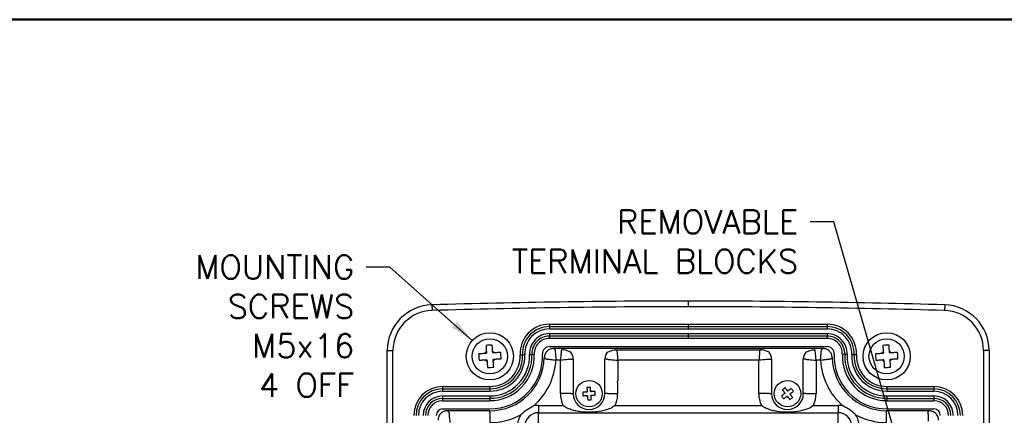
# Model space of a CAD drawing. Extents: x 0 to 391, y 0 to 275.
# Tile 12 of 13: x 219 to 323, y 227 to 268. Entities that reach past the tile are written whole.
import ezdxf

# ---------------------------------------------------------------- set-up
doc = ezdxf.new("R2010")
doc.units = 0
doc.header["$LTSCALE"] = 0.5
doc.header["$MEASUREMENT"] = 0
doc.layers.add('FORMAT', color=7, linetype='Continuous')
doc.layers.add('TEXT', color=5, linetype='Continuous')
doc.styles.add('ROMANS', font='romans', dxfattribs={"height": 2.5})
doc.dimstyles.new('DIMS', dxfattribs={"dimtxt": 2.5, "dimasz": 2.5, "dimexe": 1.25, "dimexo": 2, "dimgap": 1.25, "dimtad": 1, "dimdec": 4, "dimzin": 0, "dimdsep": 46, "dimtxsty": 'ROMANS', "dimcen": 2.5, "dimadec": 0, "dimazin": 0, "dimtfac": 1, "dimtdec": 4, "dimtmove": 0, "dimatfit": 3, "dimfxl": 0, "dimtolj": 1, "dimtzin": 0, "dimarcsym": 0})

# ---------------------------------------------------------------- blocks, each defined once
blk = doc.blocks.new('FORMAT A3 FIXED')
at = {"layer": 'FORMAT', "color": 1, "lineweight": 50}
blk.add_line((6.5, 268.44), (384.72, 268.44), dxfattribs=at)

msp = doc.modelspace()

# ---------------------------------------------------------------- linework, layer by layer
at = {"color": 7, "linetype": 'Continuous', "lineweight": 25}
for p, q in [((289.61, 238.64), (289.61, 238.04)), ((262.47, 238.25), (262.49, 237.65)), ((316.76, 238.25), (316.74, 237.65)), ((274.92, 236.2), (274.92, 235.95)), ((274.92, 236.2), (289.61, 236.2)), ((274.92, 235.95), (274.92, 235.7)), ((274.92, 235.95), (289.61, 235.95)), ((274.92, 235.7), (289.61, 235.7)), ((289.61, 236.2), (289.61, 235.95)), ((289.61, 236.2), (304.31, 236.2)), ((289.61, 235.95), (289.61, 235.7)), ((289.61, 235.95), (304.31, 235.95)), ((289.61, 235.7), (304.31, 235.7)), ((304.31, 236.2), (304.31, 235.95)), ((304.31, 235.95), (304.31, 235.7)), ((274.92, 235.2), (274.92, 234.95)), ((274.92, 235.2), (289.61, 235.2)), ((274.92, 234.95), (274.92, 234.7)), ((274.92, 234.95), (289.61, 234.95)), ((274.92, 234.7), (289.61, 234.7)), ((289.61, 235.2), (289.61, 234.95)), ((289.61, 235.2), (304.31, 235.2)), ((289.61, 234.95), (289.61, 234.7)), ((289.61, 234.95), (304.31, 234.95)), ((289.61, 234.7), (304.31, 234.7)), ((304.31, 235.2), (304.31, 234.95)), ((304.31, 234.95), (304.31, 234.7)), ((274.92, 233.82), (304.31, 233.82)), ((275.38, 233.63), (275.52, 233.48)), ((303.85, 233.63), (275.38, 233.63)), ((276.18, 233.48), (276.18, 233.48)), ((282.04, 233.48), (282.05, 233.48)), ((282.05, 233.48), (297.18, 233.48)), ((297.18, 233.48), (297.18, 233.48)), ((303.04, 233.48), (303.05, 233.48)), ((303.71, 233.48), (303.85, 233.63)), ((257.76, 181.79), (257.76, 233.4)), ((257.76, 233.4), (258.36, 233.4)), ((258.36, 181.79), (258.36, 233.4)), ((271.81, 232.94), (272.06, 232.95)), ((272.06, 232.95), (272.31, 232.96)), ((272.81, 232.99), (273.06, 233)), ((273.06, 233), (273.31, 233.01)), ((277.18, 232.48), (277.18, 232.48)), ((277.18, 232.48), (277.43, 232.48)), ((277.43, 232.48), (277.43, 228.84)), ((281.04, 232.48), (280.79, 232.48)), ((280.79, 228.84), (280.79, 232.48)), ((281.05, 232.48), (281.04, 232.48)), ((298.18, 232.48), (298.18, 232.48)), ((298.18, 232.48), (298.43, 232.48)), ((298.43, 232.48), (298.43, 228.84)), ((302.04, 232.48), (301.79, 232.48)), ((301.79, 228.84), (301.79, 232.48)), ((302.05, 232.48), (302.04, 232.48)), ((306.17, 233), (305.92, 233.01)), ((306.42, 232.99), (306.17, 233)), ((307.17, 232.95), (306.92, 232.96)), ((307.42, 232.94), (307.17, 232.95)), ((321.46, 233.4), (320.86, 233.4)), ((320.86, 233.4), (320.86, 181.79)), ((321.46, 233.4), (321.46, 181.79)), ((276.08, 232.38), (275.62, 232.38)), ((276.08, 228.84), (276.08, 232.38)), ((282.15, 232.38), (282.15, 230.19)), ((297.08, 232.38), (282.15, 232.38)), ((297.08, 228.84), (297.08, 232.38)), ((303.15, 232.38), (303.15, 228.84)), ((303.61, 232.38), (303.15, 232.38)), ((263.61, 229.59), (263.61, 229.34)), ((263.61, 229.59), (268.61, 229.59)), ((263.61, 229.34), (263.61, 229.09)), ((263.61, 229.34), (268.61, 229.34)), ((268.61, 229.59), (268.61, 229.34)), ((268.61, 229.34), (268.61, 229.09)), ((282.11, 230.07), (282.11, 228.84)), ((310.62, 229.59), (310.62, 229.34)), ((310.62, 229.59), (315.61, 229.59)), ((310.62, 229.34), (310.62, 229.09)), ((310.62, 229.34), (315.61, 229.34)), ((315.61, 229.59), (315.61, 229.34)), ((315.61, 229.34), (315.61, 229.09)), ((263.61, 229.09), (268.61, 229.09)), ((263.61, 228.59), (263.61, 228.34)), ((263.61, 228.59), (268.61, 228.59)), ((263.61, 228.34), (263.61, 228.09)), ((263.61, 228.34), (268.61, 228.34)), ((268.61, 228.59), (268.61, 228.34)), ((268.61, 228.34), (268.61, 228.09)), ((277.18, 228.84), (276.08, 228.84)), ((277.18, 228.84), (277.18, 228.84)), ((277.18, 228.84), (277.43, 228.84)), ((281.04, 228.84), (280.79, 228.84)), ((281.05, 228.84), (281.04, 228.84)), ((281.05, 228.84), (282.11, 228.84)), ((282.11, 228.84), (282.11, 228.79)), ((298.18, 228.84), (297.08, 228.84)), ((298.18, 228.84), (298.18, 228.84)), ((298.18, 228.84), (298.43, 228.84)), ((302.04, 228.84), (301.79, 228.84)), ((302.05, 228.84), (302.04, 228.84)), ((302.05, 228.84), (303.15, 228.84)), ((310.62, 229.09), (315.61, 229.09)), ((310.62, 228.59), (310.62, 228.34)), ((310.62, 228.59), (315.61, 228.59)), ((310.62, 228.34), (310.62, 228.09)), ((310.62, 228.34), (315.61, 228.34)), ((315.61, 228.59), (315.61, 228.34)), ((315.61, 228.34), (315.61, 228.09)), ((263.61, 228.09), (268.61, 228.09)), ((263.61, 227.22), (268.61, 227.22)), ((273.76, 227.6), (273.76, 226.85)), ((273.76, 227.6), (276.35, 227.6)), ((281.88, 227.6), (297.35, 227.6)), ((302.88, 227.6), (305.46, 227.6)), ((305.46, 227.6), (305.46, 226.85)), ((310.62, 228.09), (315.61, 228.09)), ((310.62, 227.22), (315.61, 227.22)), ((264.13, 227.03), (264.28, 226.88)), ((268.61, 227.03), (264.13, 227.03)), ((268.61, 226.88), (268.61, 227.03)), ((268.61, 226.88), (268.61, 225.78)), ((273.76, 226.82), (273.76, 226.85)), ((273.76, 225.72), (273.76, 226.82)), ((273.76, 226.82), (305.46, 226.82)), ((305.46, 226.82), (305.46, 226.85)), ((305.46, 225.72), (305.46, 226.82)), ((310.61, 226.88), (310.61, 227.03)), ((315.1, 227.03), (310.61, 227.03)), ((310.61, 225.78), (310.61, 226.88)), ((314.95, 226.88), (315.1, 227.03))]:
    msp.add_line(p, q, dxfattribs=at)
at = {"color": 7, "linetype": 'Continuous', "lineweight": 25, "flags": 128}
for points in [[(268.21, 233.93), (268.21, 233.85), (268.22, 233.77), (268.22, 233.69), (268.23, 233.61), (268.23, 233.52), (268.24, 233.44), (268.24, 233.36), (268.25, 233.27)], [(268.91, 233.32), (268.9, 233.4), (268.9, 233.48), (268.89, 233.57), (268.89, 233.65), (268.88, 233.73), (268.88, 233.82), (268.87, 233.9), (268.87, 233.98)], [(276.18, 233.48), (276.18, 233.45), (276.17, 233.39), (276.16, 233.29), (276.15, 233.15), (276.14, 232.98), (276.12, 232.8), (276.1, 232.59), (276.08, 232.38)], [(282.05, 233.48), (282.05, 233.45), (282.05, 233.39), (282.06, 233.29), (282.08, 233.15), (282.09, 232.98), (282.11, 232.8), (282.13, 232.59), (282.15, 232.38)], [(297.18, 233.48), (297.18, 233.45), (297.17, 233.39), (297.16, 233.29), (297.15, 233.15), (297.14, 232.98), (297.12, 232.8), (297.1, 232.59), (297.08, 232.38)], [(303.15, 232.38), (303.13, 232.59), (303.11, 232.8), (303.09, 232.98), (303.08, 233.15), (303.06, 233.29), (303.05, 233.39), (303.05, 233.45), (303.05, 233.48)], [(310.21, 233.93), (310.21, 233.85), (310.22, 233.77), (310.22, 233.69), (310.23, 233.61), (310.23, 233.52), (310.24, 233.44), (310.24, 233.36), (310.25, 233.27)], [(310.91, 233.32), (310.9, 233.4), (310.9, 233.48), (310.89, 233.57), (310.89, 233.65), (310.88, 233.73), (310.88, 233.82), (310.87, 233.9), (310.87, 233.98)], [(268.09, 233.09), (268, 233.08), (267.92, 233.08), (267.84, 233.07), (267.75, 233.07), (267.67, 233.06), (267.59, 233.05), (267.51, 233.05), (267.43, 233.04)], [(267.47, 232.38), (267.55, 232.39), (267.63, 232.39), (267.72, 232.4), (267.8, 232.41), (267.88, 232.41), (267.97, 232.42), (268.05, 232.42), (268.13, 232.43)], [(269.76, 233.2), (269.67, 233.2), (269.59, 233.19), (269.51, 233.18), (269.43, 233.18), (269.35, 233.17), (269.26, 233.17), (269.18, 233.16), (269.1, 233.16)], [(269.14, 232.5), (269.22, 232.5), (269.31, 232.51), (269.39, 232.51), (269.47, 232.52), (269.56, 232.52), (269.64, 232.53), (269.72, 232.54), (269.8, 232.54)], [(277.18, 232.48), (277.16, 232.48), (277.09, 232.47), (276.99, 232.46), (276.85, 232.45), (276.69, 232.43), (276.5, 232.42), (276.29, 232.4), (276.08, 232.38)], [(281.05, 232.48), (281.07, 232.48), (281.14, 232.47), (281.24, 232.46), (281.38, 232.45), (281.54, 232.43), (281.73, 232.42), (281.93, 232.4), (282.15, 232.38)], [(298.18, 232.48), (298.16, 232.48), (298.09, 232.47), (297.99, 232.46), (297.85, 232.45), (297.69, 232.43), (297.5, 232.42), (297.29, 232.4), (297.08, 232.38)], [(302.05, 232.48), (302.07, 232.48), (302.14, 232.47), (302.24, 232.46), (302.38, 232.45), (302.54, 232.43), (302.73, 232.42), (302.93, 232.4), (303.15, 232.38)], [(310.09, 233.09), (310, 233.08), (309.92, 233.08), (309.84, 233.07), (309.75, 233.07), (309.67, 233.06), (309.59, 233.05), (309.51, 233.05), (309.43, 233.04)], [(309.47, 232.38), (309.55, 232.39), (309.63, 232.39), (309.72, 232.4), (309.8, 232.41), (309.88, 232.41), (309.97, 232.42), (310.05, 232.42), (310.13, 232.43)], [(311.76, 233.2), (311.67, 233.2), (311.59, 233.19), (311.51, 233.18), (311.43, 233.18), (311.35, 233.17), (311.26, 233.17), (311.18, 233.16), (311.1, 233.16)], [(311.14, 232.5), (311.22, 232.5), (311.31, 232.51), (311.39, 232.51), (311.47, 232.52), (311.56, 232.52), (311.64, 232.53), (311.72, 232.54), (311.8, 232.54)], [(268.32, 232.27), (268.32, 232.18), (268.33, 232.1), (268.33, 232.02), (268.34, 231.93), (268.35, 231.85), (268.35, 231.77), (268.36, 231.69), (268.36, 231.6)], [(269.02, 231.65), (269.02, 231.73), (269.01, 231.81), (269.01, 231.89), (269, 231.98), (268.99, 232.06), (268.99, 232.14), (268.98, 232.23), (268.98, 232.31)], [(310.32, 232.27), (310.32, 232.18), (310.33, 232.1), (310.33, 232.02), (310.34, 231.93), (310.35, 231.85), (310.35, 231.77), (310.36, 231.69), (310.36, 231.6)], [(311.02, 231.65), (311.02, 231.73), (311.01, 231.81), (311.01, 231.89), (311, 231.98), (310.99, 232.06), (310.99, 232.14), (310.98, 232.23), (310.98, 232.31)], [(278.89, 229.48), (278.89, 229.44), (278.89, 229.39), (278.89, 229.34), (278.9, 229.3), (278.9, 229.25), (278.9, 229.2), (278.91, 229.16), (278.91, 229.11)], [(279.28, 229.14), (279.28, 229.18), (279.27, 229.23), (279.27, 229.28), (279.27, 229.32), (279.26, 229.37), (279.26, 229.41), (279.26, 229.46), (279.25, 229.51)], [(300.09, 229.18), (300.06, 229.22), (300.03, 229.25), (300, 229.29), (299.97, 229.33), (299.95, 229.36), (299.92, 229.4), (299.89, 229.44), (299.86, 229.47)], [(300.52, 229.39), (300.48, 229.36), (300.45, 229.33), (300.41, 229.3), (300.37, 229.27), (300.34, 229.25), (300.3, 229.22), (300.26, 229.19), (300.23, 229.16)], [(278.82, 229.01), (278.77, 229), (278.73, 229), (278.68, 229), (278.63, 228.99), (278.59, 228.99), (278.54, 228.99), (278.5, 228.99), (278.45, 228.98)], [(278.47, 228.61), (278.52, 228.62), (278.57, 228.62), (278.61, 228.62), (278.66, 228.63), (278.7, 228.63), (278.75, 228.63), (278.8, 228.64), (278.84, 228.64)], [(278.95, 228.55), (278.95, 228.5), (278.95, 228.45), (278.96, 228.41), (278.96, 228.36), (278.96, 228.32), (278.97, 228.27), (278.97, 228.22), (278.97, 228.18)], [(279.34, 228.2), (279.34, 228.25), (279.34, 228.29), (279.33, 228.34), (279.33, 228.39), (279.33, 228.43), (279.32, 228.48), (279.32, 228.53), (279.32, 228.57)], [(279.75, 229.07), (279.71, 229.07), (279.66, 229.06), (279.62, 229.06), (279.57, 229.06), (279.52, 229.06), (279.48, 229.05), (279.43, 229.05), (279.38, 229.05)], [(279.41, 228.68), (279.45, 228.68), (279.5, 228.68), (279.55, 228.69), (279.59, 228.69), (279.64, 228.69), (279.69, 228.7), (279.73, 228.7), (279.78, 228.7)], [(299.78, 228.82), (299.74, 228.79), (299.7, 228.76), (299.67, 228.73), (299.63, 228.7), (299.59, 228.67), (299.56, 228.65), (299.52, 228.62), (299.48, 228.59)], [(299.57, 229.25), (299.6, 229.21), (299.62, 229.17), (299.65, 229.14), (299.68, 229.1), (299.71, 229.06), (299.74, 229.03), (299.77, 228.99), (299.8, 228.95)], [(299.71, 228.3), (299.74, 228.33), (299.78, 228.35), (299.82, 228.38), (299.85, 228.41), (299.89, 228.44), (299.93, 228.47), (299.97, 228.49), (300, 228.52)], [(300.14, 228.51), (300.17, 228.47), (300.2, 228.43), (300.22, 228.39), (300.25, 228.36), (300.28, 228.32), (300.31, 228.28), (300.34, 228.25), (300.37, 228.21)], [(300.66, 228.44), (300.63, 228.47), (300.6, 228.51), (300.57, 228.55), (300.55, 228.58), (300.52, 228.62), (300.49, 228.66), (300.46, 228.69), (300.43, 228.73)], [(300.45, 228.87), (300.49, 228.9), (300.52, 228.92), (300.56, 228.95), (300.6, 228.98), (300.64, 229.01), (300.67, 229.04), (300.71, 229.07), (300.74, 229.09)], [(264.28, 226.88), (264.28, 226.85), (264.29, 226.79), (264.29, 226.69), (264.31, 226.55), (264.32, 226.38), (264.34, 226.2), (264.36, 225.99), (264.38, 225.78)]]:
    msp.add_lwpolyline(points, dxfattribs=at)
at = {"color": 7, "linetype": 'Continuous', "lineweight": 25}
for centre, radius in [((268.61, 232.79), 2.5), ((268.61, 232.79), 1.87), ((310.61, 232.79), 2.5), ((310.61, 232.79), 1.87), ((279.11, 228.84), 1.4), ((300.11, 228.84), 1.4)]:
    msp.add_circle(centre, radius, dxfattribs=at)
for centre, radius, start, end in [((289.61, -693.21), 931.85, 90, 91.66905), ((289.61, -693.21), 931.85, 88.33095, 90), ((262.61, 233.4), 4.85, 91.669, 180), ((262.61, 233.4), 4.25, 91.669, 180), ((289.61, -693.21), 931.25, 90, 91.66905), ((289.61, -693.21), 931.25, 88.33095, 90), ((316.61, 233.4), 4.25, 360, 88.331), ((316.61, 233.4), 4.85, 360, 88.331), ((274.92, 233.08), 3.11, 90, 182.5804), ((274.92, 233.08), 2.86, 90, 182.5804), ((274.92, 233.08), 2.61, 90, 182.5804), ((304.31, 233.08), 3.11, 357.4196, 90), ((304.31, 233.08), 2.86, 357.4196, 90), ((304.31, 233.08), 2.61, 357.4196, 90), ((274.92, 233.08), 2.11, 90, 182.5804), ((274.92, 233.08), 1.86, 90, 182.5804), ((274.92, 233.08), 1.61, 90, 182.5804), ((304.31, 233.08), 2.11, 357.4196, 90), ((304.31, 233.08), 1.86, 357.4196, 90), ((304.31, 233.08), 1.61, 357.4196, 90), ((269.2, 224.18), 9.81, 91.9327, 95.7981), ((274.92, 233.08), 0.739, 90, 182.5804), ((304.31, 233.08), 0.739, 357.4196, 90), ((311.2, 224.18), 9.81, 91.9327, 95.7981), ((277.23, 233.37), 9.81, 181.9334, 185.7971), ((268.61, 232.79), 0.603, 127.0959, 150.6347), ((268.61, 232.79), 0.603, 217.0959, 240.6347), ((268.61, 232.79), 0.497, 135.5835, 142.1471), ((268.61, 232.79), 0.497, 225.5835, 232.1471), ((268.61, 232.8), 5.58, 270, 2.5804), ((268.61, 232.8), 4.7, 270, 2.5804), ((268.61, 232.8), 4.45, 270, 2.5804), ((268.61, 232.8), 4.2, 270, 2.5804), ((268.61, 232.8), 3.7, 270, 2.5804), ((268.61, 232.8), 3.45, 270, 2.5804), ((268.61, 232.8), 3.2, 270, 2.5804), ((268.61, 232.79), 5.76, 270, 358.6093), ((268.61, 232.79), 0.603, 37.0959, 60.6347), ((268.61, 232.79), 0.497, 45.5835, 52.1471), ((268.61, 232.79), 0.497, 315.5835, 322.1471), ((268.61, 232.79), 0.603, 307.0959, 330.6347), ((260, 232.21), 9.81, 1.9335, 5.7973), ((310.61, 232.79), 5.76, 181.3907, 270), ((310.62, 232.8), 5.58, 177.4196, 270), ((310.62, 232.8), 4.7, 177.4196, 270), ((310.62, 232.8), 4.45, 177.4196, 270), ((310.62, 232.8), 4.2, 177.4196, 270), ((310.62, 232.8), 3.7, 177.4196, 270), ((310.62, 232.8), 3.45, 177.4196, 270), ((310.62, 232.8), 3.2, 177.4196, 270), ((319.23, 233.37), 9.81, 181.9334, 185.7971), ((310.61, 232.79), 0.603, 127.0959, 150.6347), ((310.61, 232.79), 0.603, 217.0959, 240.6347), ((310.61, 232.79), 0.497, 135.5835, 142.1471), ((310.61, 232.79), 0.497, 225.5835, 232.1471), ((310.61, 232.79), 0.603, 37.0959, 60.6347), ((310.61, 232.79), 0.497, 45.5835, 52.1471), ((310.61, 232.79), 0.497, 315.5835, 322.1471), ((310.61, 232.79), 0.603, 307.0959, 330.6347), ((302, 232.21), 9.81, 1.9335, 5.7973), ((268.03, 241.41), 9.81, 271.9337, 275.7971), ((268.61, 232.79), 7.01, 311.5014, 356.6239), ((310.61, 232.79), 7.01, 183.3761, 228.4986), ((310.03, 241.41), 9.81, 271.9337, 275.7971), ((263.61, 226.54), 3.05, 90, 180), ((263.61, 226.54), 2.8, 90, 180), ((279.44, 224.02), 5.49, 91.9327, 95.7981), ((303.06, 225.01), 5.49, 125.6111, 129.4748), ((296.28, 225.9), 5.49, 35.6107, 39.475), ((315.61, 226.54), 3.05, 0, 90), ((315.61, 226.54), 2.8, 0, 90), ((263.61, 226.54), 2.55, 90, 180), ((263.61, 226.54), 2.05, 90, 180), ((263.61, 226.54), 1.8, 90, 180), ((279.11, 228.84), 3.03, 180, 204.2504), ((279.11, 228.84), 1.68, 180, 0), ((283.93, 229.17), 5.49, 181.9334, 185.7971), ((279.11, 228.84), 0.338, 127.0959, 150.6347), ((279.11, 228.84), 0.338, 217.0959, 240.6347), ((279.11, 228.84), 0.278, 135.5835, 142.1471), ((279.11, 228.84), 0.278, 225.5835, 232.1471), ((279.11, 228.84), 0.338, 37.0959, 60.6347), ((279.11, 228.84), 0.278, 45.5835, 52.1471), ((279.11, 228.84), 0.278, 315.5835, 322.1471), ((279.11, 228.84), 0.338, 307.0959, 330.6347), ((274.29, 228.52), 5.49, 1.9335, 5.7973), ((279.11, 228.84), 3.03, 335.7496, 356.8927), ((300.11, 228.84), 3.03, 180, 204.2504), ((300.11, 228.84), 1.68, 180, 0), ((303.95, 231.79), 5.49, 215.6118, 219.4739), ((300.11, 228.84), 0.338, 160.7735, 184.3122), ((300.11, 228.84), 0.278, 169.2611, 175.8246), ((300.11, 228.84), 0.338, 250.7735, 274.3122), ((300.11, 228.84), 0.278, 259.2611, 265.8246), ((300.11, 228.84), 0.338, 70.7735, 94.3122), ((300.11, 228.84), 0.278, 79.2611, 85.8246), ((297.17, 232.67), 5.49, 305.6106, 309.4749), ((300.11, 228.84), 0.278, 349.2611, 355.8246), ((300.11, 228.84), 0.338, 340.7735, 4.3122), ((300.11, 228.84), 3.03, 335.7496, 0), ((315.61, 226.54), 2.55, 0, 90), ((315.61, 226.54), 2.05, 0, 90), ((315.61, 226.54), 1.8, 0, 90), ((263.61, 226.54), 1.55, 90, 180), ((263.61, 226.54), 0.675, 90, 180), ((273.76, 225.36), 2.24, 90, 102.9855), ((278.79, 233.66), 5.49, 271.9337, 275.7971), ((305.46, 225.36), 2.24, 77.0145, 90), ((315.61, 226.54), 1.55, 0, 90), ((315.61, 226.54), 0.675, 0, 90), ((268.61, 232.79), 7.01, 270, 297.9356), ((273.76, 225.36), 2.24, 146.4516, 180), ((273.76, 225.36), 1.46, 90, 180), ((305.46, 225.36), 1.46, 0, 90), ((305.46, 225.36), 2.24, 0, 33.5484), ((310.61, 232.79), 7.01, 242.0644, 270)]:
    msp.add_arc(centre, radius, start, end, dxfattribs=at)
for centre, major_axis, start_param, end_param in [((276.18, 232.48), (0.884, 0.884), 5.497939, 6.149891), ((282.04, 232.48), (0.884, -0.884), 3.274887, 3.926839), ((297.18, 232.48), (0.884, 0.884), 5.497939, 6.149891), ((303.04, 232.48), (0.884, -0.884), 3.274887, 3.926839)]:
    msp.add_ellipse(centre, major_axis=major_axis, ratio=0.999695, start_param=start_param, end_param=end_param, dxfattribs=at)
for points, knots in [([(275.38, 233.63), (275.24, 233.61), (274.99, 233.58), (274.66, 233.36), (274.43, 233.04), (274.4, 232.78), (274.38, 232.65)], [0, 0, 0, 0, 0.256434, 0.4997815, 0.7433122, 1, 1, 1, 1]), ([(275.52, 233.48), (275.52, 233.47), (275.52, 233.45), (275.53, 233.32), (275.55, 233.09), (275.58, 232.8), (275.6, 232.55), (275.61, 232.44), (275.61, 232.38), (275.62, 232.38)], [0, 0, 0, 0, 0.173978, 0.337365, 0.547159, 0.804333, 0.899694, 0.997192, 1, 1, 1, 1]), ([(277.18, 233.24), (277.12, 233.26), (276.93, 233.33), (276.64, 233.43), (276.38, 233.48), (276.24, 233.48), (276.2, 233.48), (276.19, 233.48), (276.19, 233.48), (276.18, 233.48)], [0, 0, 0, 0, 0.185544, 0.566348, 0.885305, 0.96894, 0.991389, 0.995719, 1, 1, 1, 1]), ([(281.05, 233.24), (281.11, 233.26), (281.3, 233.33), (281.58, 233.43), (281.85, 233.48), (281.99, 233.48), (282.03, 233.48), (282.04, 233.48), (282.04, 233.48), (282.04, 233.48)], [0, 0, 0, 0, 0.185544, 0.566348, 0.885305, 0.96894, 0.991389, 0.995719, 1, 1, 1, 1]), ([(298.18, 233.24), (298.12, 233.26), (297.93, 233.33), (297.64, 233.43), (297.38, 233.48), (297.24, 233.48), (297.2, 233.48), (297.19, 233.48), (297.19, 233.48), (297.18, 233.48)], [0, 0, 0, 0, 0.185544, 0.566348, 0.885305, 0.96894, 0.991389, 0.995719, 1, 1, 1, 1]), ([(302.05, 233.24), (302.11, 233.26), (302.3, 233.33), (302.58, 233.43), (302.85, 233.48), (302.99, 233.48), (303.03, 233.48), (303.04, 233.48), (303.04, 233.48), (303.04, 233.48)], [0, 0, 0, 0, 0.185544, 0.566348, 0.885305, 0.96894, 0.991389, 0.995719, 1, 1, 1, 1]), ([(303.61, 232.38), (303.61, 232.38), (303.62, 232.44), (303.63, 232.55), (303.65, 232.8), (303.67, 233.09), (303.69, 233.32), (303.71, 233.45), (303.71, 233.47), (303.71, 233.48)], [0, 0, 0, 0, 0.002808, 0.100306, 0.195667, 0.452841, 0.662635, 0.826022, 1, 1, 1, 1]), ([(304.85, 232.65), (304.83, 232.78), (304.8, 233.04), (304.56, 233.36), (304.24, 233.58), (303.98, 233.61), (303.85, 233.63)], [0, 0, 0, 0, 0.256433, 0.499781, 0.74331, 1, 1, 1, 1]), ([(268.22, 233.1), (268.21, 233.1), (268.17, 233.09), (268.13, 233.09), (268.09, 233.09), (268.09, 233.09)], [0, 0, 0, 0, 0.1606177, 0.8832571, 1, 1, 1, 1]), ([(268.13, 232.43), (268.14, 232.43), (268.17, 232.43), (268.22, 232.43), (268.26, 232.44), (268.27, 232.44)], [0, 0, 0, 0, 0.1167429, 0.8393823, 1, 1, 1, 1]), ([(268.25, 233.27), (268.25, 233.27), (268.25, 233.23), (268.26, 233.19), (268.26, 233.15), (268.26, 233.14)], [0, 0, 0, 0, 0.116743, 0.839382, 1, 1, 1, 1]), ([(268.31, 232.4), (268.31, 232.39), (268.31, 232.35), (268.32, 232.31), (268.32, 232.27), (268.32, 232.27)], [0, 0, 0, 0, 0.160618, 0.883257, 1, 1, 1, 1]), ([(268.92, 233.18), (268.92, 233.19), (268.92, 233.23), (268.91, 233.28), (268.91, 233.31), (268.91, 233.32)], [0, 0, 0, 0, 0.160618, 0.883257, 1, 1, 1, 1]), ([(269.1, 233.16), (269.09, 233.16), (269.05, 233.15), (269.01, 233.15), (268.97, 233.15), (268.96, 233.15)], [0, 0, 0, 0, 0.116743, 0.8393823, 1, 1, 1, 1]), ([(268.98, 232.31), (268.98, 232.32), (268.98, 232.35), (268.97, 232.4), (268.97, 232.44), (268.97, 232.44)], [0, 0, 0, 0, 0.1167429, 0.8393824, 1, 1, 1, 1]), ([(269.01, 232.49), (269.01, 232.49), (269.06, 232.49), (269.1, 232.49), (269.13, 232.5), (269.14, 232.5)], [0, 0, 0, 0, 0.1606177, 0.8832571, 1, 1, 1, 1]), ([(274.52, 232.52), (274.52, 232.53), (274.47, 232.57), (274.42, 232.61), (274.38, 232.65)], [0, 0, 0, 0, 0.107719, 1, 1, 1, 1]), ([(274.52, 232.52), (274.53, 232.52), (274.55, 232.52), (274.68, 232.5), (274.91, 232.48), (275.25, 232.43), (275.5, 232.4), (275.61, 232.38), (275.62, 232.38)], [0, 0, 0, 0, 0.174106, 0.337591, 0.547476, 0.804748, 0.99719, 1, 1, 1, 1]), ([(303.61, 232.38), (303.61, 232.38), (303.72, 232.4), (303.98, 232.43), (304.31, 232.48), (304.55, 232.5), (304.68, 232.52), (304.7, 232.52), (304.71, 232.52)], [0, 0, 0, 0, 0.00281, 0.195252, 0.452524, 0.662409, 0.825894, 1, 1, 1, 1]), ([(304.85, 232.65), (304.84, 232.65), (304.8, 232.6), (304.75, 232.56), (304.71, 232.52)], [0, 0, 0, 0, 0.135881, 1, 1, 1, 1]), ([(310.22, 233.1), (310.21, 233.1), (310.17, 233.09), (310.13, 233.09), (310.09, 233.09), (310.09, 233.09)], [0, 0, 0, 0, 0.1606177, 0.8832571, 1, 1, 1, 1]), ([(310.13, 232.43), (310.14, 232.43), (310.17, 232.43), (310.22, 232.43), (310.26, 232.44), (310.27, 232.44)], [0, 0, 0, 0, 0.1167429, 0.8393823, 1, 1, 1, 1]), ([(310.25, 233.27), (310.25, 233.27), (310.25, 233.23), (310.26, 233.19), (310.26, 233.15), (310.26, 233.14)], [0, 0, 0, 0, 0.116743, 0.839382, 1, 1, 1, 1]), ([(310.31, 232.4), (310.31, 232.39), (310.31, 232.35), (310.32, 232.31), (310.32, 232.27), (310.32, 232.27)], [0, 0, 0, 0, 0.160618, 0.883257, 1, 1, 1, 1]), ([(310.92, 233.18), (310.92, 233.19), (310.92, 233.23), (310.91, 233.28), (310.91, 233.31), (310.91, 233.32)], [0, 0, 0, 0, 0.160618, 0.883257, 1, 1, 1, 1]), ([(311.1, 233.16), (311.09, 233.16), (311.05, 233.15), (311.01, 233.15), (310.97, 233.15), (310.96, 233.15)], [0, 0, 0, 0, 0.116743, 0.8393823, 1, 1, 1, 1]), ([(310.98, 232.31), (310.98, 232.32), (310.98, 232.35), (310.97, 232.4), (310.97, 232.44), (310.97, 232.44)], [0, 0, 0, 0, 0.1167429, 0.8393824, 1, 1, 1, 1]), ([(311.01, 232.49), (311.01, 232.49), (311.06, 232.49), (311.1, 232.49), (311.13, 232.5), (311.14, 232.5)], [0, 0, 0, 0, 0.1606177, 0.8832571, 1, 1, 1, 1]), ([(282.11, 230.07), (282.12, 230.1), (282.12, 230.14), (282.14, 230.18), (282.15, 230.19)], [0, 0, 0, 0, 0.657117, 1, 1, 1, 1]), ([(278.89, 229.01), (278.89, 229.01), (278.87, 229.01), (278.84, 229.01), (278.82, 229.01), (278.82, 229.01)], [0, 0, 0, 0, 0.1606177, 0.8832571, 1, 1, 1, 1]), ([(278.84, 228.64), (278.85, 228.64), (278.87, 228.64), (278.89, 228.64), (278.92, 228.64), (278.92, 228.64)], [0, 0, 0, 0, 0.1167429, 0.8393823, 1, 1, 1, 1]), ([(278.91, 229.11), (278.91, 229.11), (278.91, 229.09), (278.91, 229.06), (278.92, 229.04), (278.92, 229.04)], [0, 0, 0, 0, 0.116743, 0.839382, 1, 1, 1, 1]), ([(278.94, 228.62), (278.94, 228.62), (278.95, 228.59), (278.95, 228.57), (278.95, 228.55), (278.95, 228.55)], [0, 0, 0, 0, 0.160618, 0.883257, 1, 1, 1, 1]), ([(279.28, 229.06), (279.28, 229.07), (279.28, 229.09), (279.28, 229.11), (279.28, 229.13), (279.28, 229.14)], [0, 0, 0, 0, 0.160618, 0.883257, 1, 1, 1, 1]), ([(279.38, 229.05), (279.38, 229.05), (279.36, 229.04), (279.34, 229.04), (279.31, 229.04), (279.31, 229.04)], [0, 0, 0, 0, 0.116743, 0.8393823, 1, 1, 1, 1]), ([(279.32, 228.57), (279.32, 228.58), (279.32, 228.6), (279.31, 228.62), (279.31, 228.64), (279.31, 228.65)], [0, 0, 0, 0, 0.1167429, 0.8393824, 1, 1, 1, 1]), ([(279.33, 228.67), (279.34, 228.67), (279.36, 228.67), (279.39, 228.67), (279.41, 228.68), (279.41, 228.68)], [0, 0, 0, 0, 0.1606177, 0.8832571, 1, 1, 1, 1]), ([(282.14, 228.68), (282.13, 228.7), (282.12, 228.74), (282.11, 228.78), (282.11, 228.79)], [0, 0, 0, 0, 0.70917, 1, 1, 1, 1]), ([(299.84, 228.86), (299.83, 228.86), (299.81, 228.85), (299.8, 228.83), (299.78, 228.82), (299.78, 228.82)], [0, 0, 0, 0, 0.160618, 0.883257, 1, 1, 1, 1]), ([(299.8, 228.95), (299.8, 228.95), (299.81, 228.94), (299.82, 228.92), (299.84, 228.9), (299.84, 228.89)], [0, 0, 0, 0, 0.116743, 0.8393822, 1, 1, 1, 1]), ([(300, 228.52), (300, 228.52), (300.02, 228.54), (300.04, 228.55), (300.06, 228.57), (300.06, 228.57)], [0, 0, 0, 0, 0.116743, 0.839382, 1, 1, 1, 1]), ([(300.13, 229.12), (300.13, 229.12), (300.12, 229.14), (300.1, 229.16), (300.09, 229.18), (300.09, 229.18)], [0, 0, 0, 0, 0.160618, 0.883257, 1, 1, 1, 1]), ([(300.09, 228.56), (300.1, 228.56), (300.11, 228.54), (300.13, 228.52), (300.14, 228.51), (300.14, 228.51)], [0, 0, 0, 0, 0.160618, 0.883257, 1, 1, 1, 1]), ([(300.23, 229.16), (300.22, 229.16), (300.21, 229.15), (300.19, 229.13), (300.17, 229.12), (300.17, 229.12)], [0, 0, 0, 0, 0.116743, 0.8393822, 1, 1, 1, 1]), ([(300.39, 228.82), (300.39, 228.82), (300.41, 228.84), (300.43, 228.85), (300.45, 228.87), (300.45, 228.87)], [0, 0, 0, 0, 0.1606178, 0.883257, 1, 1, 1, 1]), ([(300.43, 228.73), (300.43, 228.73), (300.42, 228.75), (300.4, 228.77), (300.39, 228.79), (300.39, 228.79)], [0, 0, 0, 0, 0.116743, 0.839382, 1, 1, 1, 1]), ([(273.26, 227.54), (273.02, 227.41), (272.52, 227.16), (272.11, 226.79), (271.9, 226.6)], [0, 0, 0, 0, 0.4926815, 1, 1, 1, 1]), ([(281.88, 227.6), (281.76, 227.51), (281.46, 227.29), (280.8, 227.06), (280.14, 226.92), (279.58, 226.87), (279.29, 226.86), (279.04, 226.86), (278.65, 226.87), (278.17, 226.92), (277.6, 227.02), (277.1, 227.17), (276.67, 227.35), (276.44, 227.53), (276.35, 227.6)], [0, 0, 0, 0, 0.074064, 0.184412, 0.357587, 0.42819, 0.475336, 0.509751, 0.55047, 0.673985, 0.762906, 0.851735, 0.942529, 1, 1, 1, 1]), ([(302.88, 227.6), (302.76, 227.51), (302.46, 227.29), (301.8, 227.06), (301.14, 226.92), (300.58, 226.87), (300.29, 226.86), (300.04, 226.86), (299.65, 226.87), (299.17, 226.92), (298.6, 227.02), (298.1, 227.17), (297.67, 227.35), (297.44, 227.53), (297.35, 227.6)], [0, 0, 0, 0, 0.074064, 0.184412, 0.357587, 0.42819, 0.475336, 0.509751, 0.55047, 0.673985, 0.762906, 0.851735, 0.942529, 1, 1, 1, 1]), ([(307.33, 226.6), (307.13, 226.78), (306.71, 227.16), (306.22, 227.41), (305.97, 227.54)], [0, 0, 0, 0, 0.492683, 1, 1, 1, 1]), ([(264.13, 227.03), (264.06, 227.02), (263.93, 227.02), (263.68, 226.93), (263.4, 226.75), (263.22, 226.48), (263.14, 226.23), (263.13, 226.1), (263.13, 226.03)], [0, 0, 0, 0, 0.130401, 0.257385, 0.499999, 0.742608, 0.869594, 1, 1, 1, 1]), ([(315.02, 225.92), (315.02, 225.96), (315.04, 226.07), (315.05, 226.24), (315.05, 226.43), (315.03, 226.63), (315.01, 226.77), (314.98, 226.86), (314.96, 226.88), (314.95, 226.88), (314.95, 226.88)], [0, 0, 0, 0, 0.0898721, 0.2145443, 0.3438637, 0.503649, 0.7060385, 0.8484033, 0.9969773, 1, 1, 1, 1]), ([(316.1, 226.03), (316.1, 226.1), (316.09, 226.23), (316.01, 226.48), (315.82, 226.75), (315.55, 226.93), (315.3, 227.02), (315.17, 227.02), (315.1, 227.03)], [0, 0, 0, 0, 0.130402, 0.257387, 0.500001, 0.742606, 0.869593, 1, 1, 1, 1])]:
    msp.add_open_spline(points, degree=3, knots=knots, dxfattribs=at)

# ---------------------------------------------------------------- block references
at = {"color": 0}
msp.add_blockref('FORMAT A3 FIXED', (0, 0), dxfattribs=at)

# ---------------------------------------------------------------- texts
at = {"layer": 'TEXT', "char_height": 2.5, "width": 50, "attachment_point": 3, "style": 'ROMANS'}
for s, insert in [('REMOVABLE\\PTERMINAL BLOCKS', (301.26, 248.28)), ('{MOUNTING\\PSCREWS\\PM5x16\\P4 OFF}', (254.26, 243.49))]:
    msp.add_mtext(s, dxfattribs=dict(at, insert=insert))

# ---------------------------------------------------------------- leaders
at = {"layer": 'TEXT', "annotation_type": 0, "has_hookline": 1, "hookline_direction": 1}
for points, text_width in [([(312.66, 220.53), (305.01, 247.03), (302.51, 247.03)], 33.81), ([(266.75, 234.46), (258.01, 242.24), (255.51, 242.24)], 17.86)]:
    msp.add_leader(points, dimstyle='DIMS', override={"dimtad": 0, "dimdec": 2, "dimlfac": 2, "dimdsep": 0, "dimtdec": 2, "dimtmove": 2}, dxfattribs=dict(at, text_width=text_width))

doc.saveas('drawing.dxf')
